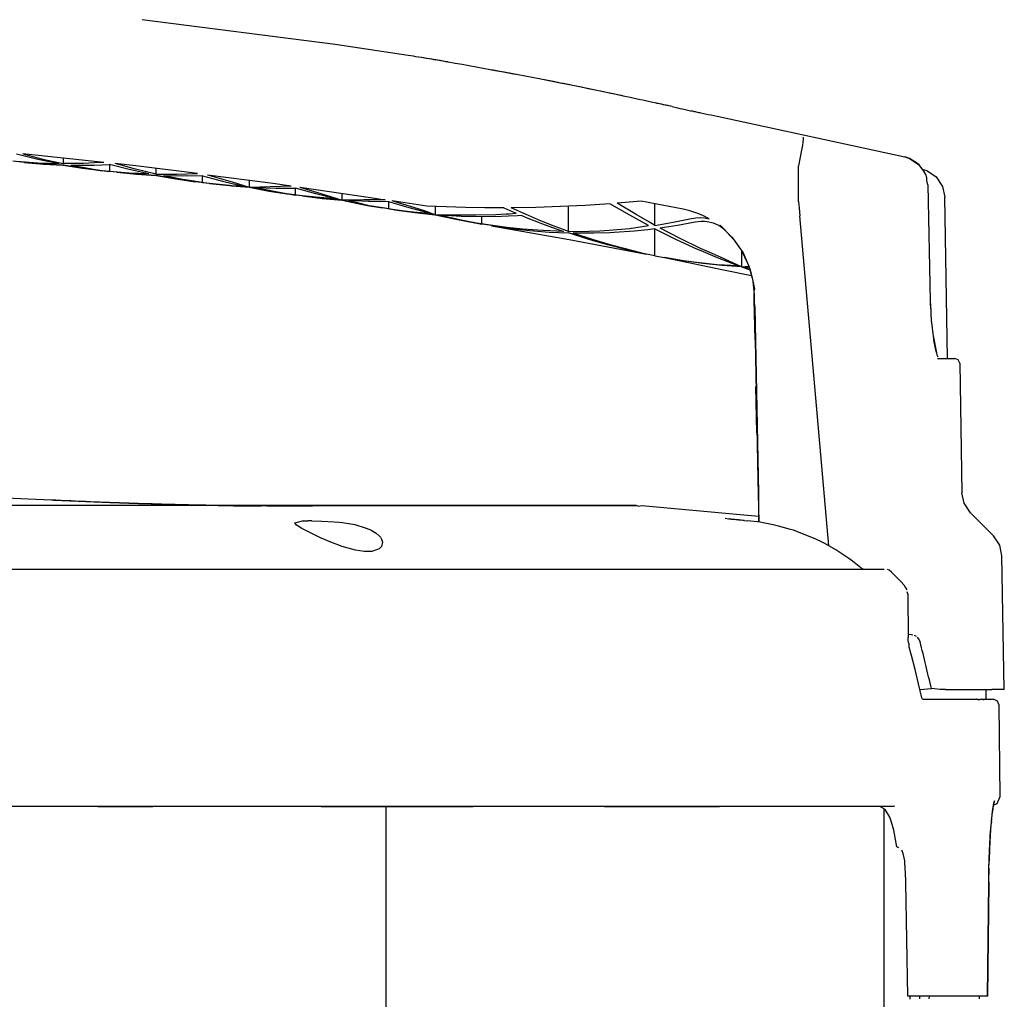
# Model space of a CAD drawing. Header units: millimetres. Extents: x -283 to 284, y -510 to 253.
# Tile 13 of 13: x 68 to 169, y 139 to 239. Entities that reach past the tile are written whole.
import ezdxf

# ---------------------------------------------------------------- set-up
doc = ezdxf.new("R2010")
doc.units = ezdxf.units.MM

msp = doc.modelspace()

# ---------------------------------------------------------------- linework, layer by layer
at = {"color": 7, "linetype": 'Continuous'}
for p, q in [((100.32, 236.62), (80.49, 239.18)), ((107.82, 235.51), (100.32, 236.62)), ((109.48, 235.24), (109.21, 235.29)), ((118.81, 233.57), (116.38, 234.03)), ((129.87, 231.35), (127.01, 231.96)), ((137.15, 229.77), (136.92, 229.82)), ((137.83, 229.63), (137.65, 229.67)), ((139.56, 229.27), (158.83, 225.09)), ((148.34, 226.57), (148.3, 226.3)), ((148.39, 226.95), (148.34, 226.57)), ((148.38, 227.12), (148.39, 226.95)), ((148.21, 225.79), (148.07, 225.05)), ((148.3, 226.3), (148.21, 225.79)), ((68.4, 224.52), (67.2, 224.64)), ((69.79, 224.82), (67.59, 225.36)), ((69.79, 224.44), (67.59, 224.61)), ((68.25, 225.4), (70.31, 224.87)), ((76.55, 224.53), (68.25, 225.4)), ((68.4, 224.52), (70.38, 224.36)), ((70.38, 224.36), (68.4, 224.52)), ((71.99, 224.37), (69.79, 224.82)), ((70.31, 224.87), (72.37, 224.4)), ((72.37, 224.98), (72.37, 224.4)), ((75.59, 224.48), (74.46, 224.43)), ((76.55, 224.53), (75.59, 224.48)), ((148.07, 225.05), (147.9, 224.18)), ((159.3, 224.94), (158.83, 225.09)), ((158.83, 225.09), (159.3, 224.94)), ((159.3, 224.94), (158.83, 225.09)), ((159.3, 224.94), (160.28, 224.29)), ((160.11, 224.42), (159.3, 224.94)), ((71.99, 224.37), (69.79, 224.44)), ((70.38, 224.36), (72.37, 224.26)), ((72.37, 224.26), (70.38, 224.36)), ((74.46, 224.43), (72.37, 224.4)), ((74.37, 223.94), (72.37, 224.26)), ((72.37, 224.26), (74.37, 223.94)), ((73.16, 224.24), (75.15, 223.89)), ((73.16, 224.24), (75.16, 224.24)), ((75.51, 223.79), (74.37, 223.94)), ((74.37, 223.94), (75.51, 223.79)), ((75.15, 223.89), (75.51, 223.79)), ((75.16, 224.24), (75.56, 224.24)), ((76.38, 223.68), (75.51, 223.79)), ((75.51, 223.79), (77.15, 223.6)), ((75.51, 223.79), (76.38, 223.68)), ((75.56, 224.24), (77.15, 224.3)), ((77.91, 223.51), (76.38, 223.68)), ((79.16, 223.79), (77.15, 224.3)), ((77.15, 224.3), (77.15, 223.6)), ((79.16, 223.44), (77.15, 223.6)), ((79.83, 223.82), (77.74, 224.4)), ((79.85, 224.16), (77.74, 224.4)), ((77.91, 223.51), (79.92, 223.32)), ((79.92, 223.32), (77.91, 223.51)), ((81.17, 223.34), (79.16, 223.79)), ((81.93, 223.32), (79.83, 223.82)), ((86.18, 223.4), (79.85, 224.16)), ((81.93, 223.32), (81.93, 223.91)), ((147.9, 220.53), (147.9, 224.18)), ((160.28, 224.29), (160.11, 224.42)), ((160.76, 223.62), (160.28, 224.29)), ((160.6, 223.83), (161.06, 223.69)), ((160.96, 223.27), (160.76, 223.62)), ((161.06, 223.69), (162.03, 223.04)), ((81.17, 223.34), (79.16, 223.44)), ((79.92, 223.32), (81.93, 223.19)), ((81.93, 223.19), (79.92, 223.32)), ((81.93, 223.32), (84.05, 223.32)), ((81.93, 223.19), (83.96, 222.83)), ((83.96, 222.83), (81.93, 223.19)), ((84.69, 223.13), (82.68, 223.16)), ((84.69, 222.78), (82.68, 223.16)), ((83.96, 222.83), (85.98, 222.55)), ((85.98, 222.55), (83.96, 222.83)), ((84.05, 223.32), (86.18, 223.4)), ((86.7, 223.16), (84.69, 223.13)), ((86.7, 222.46), (84.69, 222.78)), ((87.42, 222.36), (85.98, 222.55)), ((86.7, 223.16), (88.74, 222.61)), ((86.7, 222.46), (86.7, 223.16)), ((86.7, 222.46), (88.74, 222.26)), ((87.22, 223.26), (89.35, 222.65)), ((87.22, 223.26), (93.67, 222.42)), ((88.74, 222.61), (89.73, 222.37)), ((89.35, 222.65), (89.75, 222.54)), ((89.75, 222.54), (91.48, 221.98)), ((91.48, 222.71), (91.48, 221.98)), ((161.06, 222.93), (160.96, 223.27)), ((161.09, 222.66), (161.06, 222.93)), ((161.19, 222.22), (161.09, 222.66)), ((162.03, 223.04), (162.68, 222.06)), ((87.42, 222.36), (89.45, 222.14)), ((89.45, 222.14), (87.42, 222.36)), ((88.74, 222.26), (89.69, 222.12)), ((89.45, 222.14), (89.69, 222.12)), ((89.69, 222.12), (89.45, 222.14)), ((89.69, 222.12), (90.78, 222.13)), ((89.69, 222.12), (91.48, 221.98)), ((91.48, 221.98), (89.69, 222.12)), ((89.73, 222.37), (90.78, 222.13)), ((91.48, 221.98), (93.65, 222.07)), ((91.48, 221.98), (93.54, 221.59)), ((93.54, 221.59), (91.48, 221.98)), ((92.18, 221.95), (94.22, 221.88)), ((92.18, 221.95), (94.22, 221.53)), ((93.54, 221.59), (95.59, 221.27)), ((95.59, 221.27), (93.54, 221.59)), ((93.65, 222.07), (95.81, 222.12)), ((93.67, 222.42), (95.81, 222.12)), ((94.22, 221.88), (96.26, 221.89)), ((94.22, 221.53), (96.26, 221.18)), ((98.32, 221.31), (96.26, 221.89)), ((96.26, 221.18), (96.26, 221.89)), ((96.7, 221.99), (103.95, 220.93)), ((96.7, 221.99), (98.86, 221.33)), ((161.19, 222.22), (161.43, 210.3)), ((162.68, 222.06), (162.91, 220.97)), ((96.92, 221.08), (95.59, 221.27)), ((98.32, 220.95), (96.26, 221.18)), ((96.92, 221.08), (98.98, 220.82)), ((98.98, 220.82), (96.92, 221.08)), ((100.39, 220.79), (98.32, 221.31)), ((100.39, 220.79), (98.32, 220.95)), ((98.86, 221.33), (101.04, 220.64)), ((98.98, 220.82), (101.04, 220.64)), ((101.04, 220.64), (98.98, 220.82)), ((101.04, 220.64), (101.04, 221.37)), ((103.25, 220.69), (101.04, 220.64)), ((101.04, 220.64), (103.12, 220.21)), ((103.12, 220.21), (101.04, 220.64)), ((103.82, 220.08), (101.68, 220.6)), ((103.75, 220.51), (101.68, 220.6)), ((103.92, 220.68), (103.25, 220.69)), ((103.89, 220.5), (103.75, 220.51)), ((105.82, 220.49), (103.89, 220.5)), ((105.46, 220.7), (103.92, 220.68)), ((103.95, 220.93), (105.46, 220.7)), ((107.91, 219.86), (105.82, 220.49)), ((105.82, 219.76), (105.82, 220.49)), ((109.74, 220.03), (106.17, 220.59)), ((107.27, 220.23), (106.17, 220.59)), ((131.75, 220.56), (129.28, 220.34)), ((136.05, 219.72), (131.75, 220.56)), ((147.9, 220.53), (147.98, 219.84)), ((163.2, 204.4), (162.91, 220.97)), ((103.12, 220.21), (103.82, 220.08)), ((103.82, 220.08), (103.12, 220.21)), ((103.82, 220.08), (105.21, 219.85)), ((105.82, 219.76), (103.82, 220.08)), ((105.21, 219.85), (103.82, 220.08)), ((106.42, 219.66), (105.21, 219.85)), ((105.82, 219.76), (107.91, 219.49)), ((108.5, 219.37), (106.42, 219.66)), ((106.42, 219.66), (108.5, 219.37)), ((108.38, 219.89), (107.27, 220.23)), ((110.01, 219.3), (107.91, 219.86)), ((107.91, 219.49), (110.01, 219.3)), ((109.48, 219.56), (108.38, 219.89)), ((110.59, 219.16), (109.48, 219.56)), ((111.72, 219.95), (109.74, 220.03)), ((110.59, 219.99), (110.59, 219.16)), ((113.69, 219.9), (111.72, 219.95)), ((115.67, 219.87), (113.69, 219.9)), ((117.65, 219.86), (115.67, 219.87)), ((117.65, 219.86), (118.27, 219.59)), ((118.27, 219.59), (118.9, 219.32)), ((120.92, 219.91), (118.39, 219.87)), ((119.85, 219.21), (118.39, 219.87)), ((123.45, 219.99), (120.92, 219.91)), ((125.98, 220.11), (123.45, 219.99)), ((124.27, 217.44), (124.27, 220.03)), ((128.51, 220.28), (125.98, 220.11)), ((130.56, 219.1), (128.51, 220.28)), ((131.21, 219.17), (129.28, 220.34)), ((133.16, 218.06), (133.16, 220.28)), ((136.75, 219.55), (136.05, 219.72)), ((137.46, 219.32), (136.75, 219.55)), ((147.98, 219.84), (148.05, 219.05)), ((110.59, 219.16), (108.5, 219.37)), ((108.5, 219.37), (110.59, 219.16)), ((110.59, 219.16), (112.71, 218.69)), ((112.71, 218.69), (110.59, 219.16)), ((110.59, 219.16), (112.67, 219.16)), ((113.25, 218.99), (111.18, 219.11)), ((111.18, 219.11), (113.27, 218.62)), ((112.67, 219.16), (114.75, 219.14)), ((112.71, 218.69), (114.83, 218.29)), ((114.83, 218.29), (112.71, 218.69)), ((115.37, 218.94), (113.25, 218.99)), ((113.27, 218.62), (115.37, 218.2)), ((114.75, 219.14), (116.83, 219.19)), ((117.41, 218.97), (115.37, 218.94)), ((115.37, 218.2), (115.37, 218.94)), ((116.83, 219.19), (117.88, 219.25)), ((118.13, 219), (117.41, 218.97)), ((117.88, 219.25), (118.18, 219.26)), ((119.04, 219.04), (118.13, 219)), ((118.18, 219.26), (118.9, 219.32)), ((119.49, 219.07), (119.04, 219.04)), ((119.49, 219.07), (119.94, 218.88)), ((121.08, 218.68), (119.85, 219.21)), ((119.94, 218.88), (121.62, 218.22)), ((121.32, 218.58), (121.08, 218.68)), ((122.79, 217.99), (121.32, 218.58)), ((132.51, 218.04), (130.56, 219.1)), ((132.58, 218.38), (131.21, 219.17)), ((135.04, 218.38), (136.92, 218.77)), ((136.92, 218.77), (137.37, 218.84)), ((137.9, 218.46), (137.28, 218.38)), ((137.37, 218.84), (137.82, 218.86)), ((138.08, 219.06), (137.46, 219.32)), ((137.82, 218.86), (138.26, 218.83)), ((138.23, 218.46), (137.9, 218.46)), ((138.71, 218.73), (138.08, 219.06)), ((138.51, 218.44), (138.23, 218.46)), ((138.26, 218.83), (138.71, 218.73)), ((139.17, 218.29), (138.51, 218.44)), ((151.02, 185.15), (148.05, 219.05)), ((117.93, 217.85), (114.83, 218.29)), ((117.47, 217.91), (115.37, 218.2)), ((116.36, 218.03), (117.93, 217.85)), ((116.36, 218.03), (124.34, 216.62)), ((117.93, 217.85), (117.47, 217.91)), ((119.56, 217.68), (117.93, 217.85)), ((117.93, 217.85), (118.33, 217.75)), ((118.33, 217.75), (120.31, 217.52)), ((121.66, 217.53), (119.56, 217.68)), ((120.31, 217.52), (122.28, 217.37)), ((121.62, 218.22), (123.75, 217.45)), ((123.75, 217.45), (121.66, 217.53)), ((124.27, 217.44), (122.79, 217.99)), ((124.27, 217.44), (126.36, 217.46)), ((126.36, 217.46), (127.5, 217.5)), ((127.5, 217.5), (128.45, 217.56)), ((128.45, 217.56), (130.54, 217.73)), ((131.06, 217.48), (128.96, 217.33)), ((130.54, 217.73), (132.51, 218.04)), ((132.43, 217.62), (131.06, 217.48)), ((133.16, 217.71), (132.43, 217.62)), ((133.16, 218.06), (132.58, 218.38)), ((133.16, 218.06), (135.04, 218.38)), ((133.16, 214.94), (133.16, 217.71)), ((133.16, 217.71), (135.28, 216.65)), ((135.48, 218.05), (133.68, 217.78)), ((135.76, 216.7), (133.68, 217.78)), ((137.28, 218.38), (135.48, 218.05)), ((139.71, 218.06), (139.17, 218.29)), ((140.22, 217.66), (139.71, 218.06)), ((139.85, 218.08), (141.06, 216.86)), ((141.2, 216.69), (140.22, 217.66)), ((122.28, 217.37), (124.27, 217.28)), ((126.27, 216.64), (124.27, 217.28)), ((124.34, 216.62), (132.3, 215.1)), ((126.85, 216.57), (124.77, 217.26)), ((126.87, 217.26), (124.77, 217.26)), ((128.28, 216.06), (126.27, 216.64)), ((128.95, 215.95), (126.85, 216.57)), ((128.52, 217.31), (126.87, 217.26)), ((128.96, 217.33), (128.52, 217.31)), ((135.28, 216.65), (137.41, 215.67)), ((137.84, 215.69), (135.76, 216.7)), ((141.06, 216.86), (141.2, 216.69)), ((141.2, 216.69), (141.06, 216.86)), ((141.06, 216.86), (141.2, 216.69)), ((141.2, 216.69), (141.95, 215.63)), ((141.37, 216.5), (141.2, 216.69)), ((141.2, 216.69), (141.95, 215.63)), ((130.29, 215.55), (128.28, 216.06)), ((131.05, 215.41), (128.95, 215.95)), ((131.95, 215.18), (130.29, 215.55)), ((131.95, 215.18), (131.05, 215.41)), ((137.41, 215.67), (137.87, 215.47)), ((138.72, 215.3), (137.84, 215.69)), ((137.87, 215.47), (139.54, 214.76)), ((141.95, 215.63), (142.04, 215.48)), ((141.95, 215.63), (142.04, 215.48)), ((142.04, 215.48), (142.67, 214.19)), ((142.04, 215.48), (142.05, 213.79)), ((142.04, 215.48), (142.21, 215.23)), ((132.3, 215.1), (131.95, 215.18)), ((133.16, 214.94), (131.95, 215.18)), ((133.16, 214.94), (135.29, 214.57)), ((134.12, 214.75), (140.21, 213.51)), ((136.09, 214.41), (134.12, 214.75)), ((135.29, 214.57), (137.42, 214.28)), ((138.07, 214.14), (136.09, 214.41)), ((139.94, 214.77), (138.72, 215.3)), ((139.54, 214.76), (141.68, 213.93)), ((142.05, 213.79), (139.94, 214.77)), ((142.21, 215.23), (142.67, 214.19)), ((137.42, 214.28), (139.55, 214.06)), ((140.06, 213.93), (138.07, 214.14)), ((139.55, 214.06), (141.68, 213.93)), ((142.05, 213.79), (140.06, 213.93)), ((140.21, 213.51), (143.08, 212.9)), ((142.05, 213.79), (142.78, 213.89)), ((142.05, 213.79), (142.92, 213.49)), ((142.83, 213.76), (142.41, 213.77)), ((142.92, 213.49), (142.41, 213.77)), ((142.67, 214.19), (142.78, 213.89)), ((142.67, 214.19), (142.83, 213.76)), ((142.78, 213.89), (142.92, 213.49)), ((142.83, 213.76), (143.14, 212.65)), ((142.92, 213.49), (143.14, 212.65)), ((143.14, 212.65), (143.17, 212.51)), ((143.17, 212.51), (143.21, 212.34)), ((143.17, 212.51), (143.37, 211.54)), ((143.21, 212.34), (143.32, 211.28)), ((143.37, 211.54), (143.32, 211.28)), ((143.32, 211.28), (143.34, 211.07)), ((143.32, 211.28), (143.34, 211.07)), ((143.34, 211.07), (143.35, 210.4)), ((143.34, 210.54), (143.34, 211.07)), ((143.39, 210.04), (143.34, 210.54)), ((143.35, 210.4), (143.44, 206.3)), ((143.44, 206.3), (143.35, 210.4)), ((143.45, 209.65), (143.39, 210.04)), ((143.83, 190.58), (143.45, 209.65)), ((161.43, 210.3), (161.42, 210.02)), ((161.42, 210.02), (161.47, 209.28)), ((161.43, 210.3), (161.47, 209.28)), ((161.47, 209.28), (161.48, 209.03)), ((161.47, 209.28), (161.48, 209.03)), ((161.48, 209.03), (161.53, 208.29)), ((161.48, 209.03), (161.53, 208.29)), ((161.53, 208.29), (161.58, 207.82)), ((161.53, 208.29), (161.58, 207.82)), ((161.58, 207.82), (161.68, 206.93)), ((161.58, 207.82), (161.68, 206.93)), ((143.44, 206.3), (143.73, 192)), ((161.68, 206.93), (161.71, 206.71)), ((161.68, 206.93), (161.71, 206.71)), ((161.71, 206.71), (162.06, 204.96)), ((161.71, 206.71), (161.8, 206.06)), ((161.8, 206.06), (161.97, 205.28)), ((161.97, 205.28), (162.06, 204.96)), ((162.06, 204.96), (162.11, 204.77)), ((162.11, 204.77), (162.19, 204.55)), ((162.16, 204.4), (163.95, 204.4)), ((162.16, 204.4), (162.32, 204.35)), ((164.3, 204.25), (163.95, 204.4)), ((164.45, 203.91), (164.3, 204.25)), ((164.45, 203.91), (164.68, 190.61)), ((143.63, 196.76), (143.53, 201.53)), ((143.73, 192), (143.82, 187.59)), ((63.56, 190.22), (71.14, 189.89)), ((143.82, 187.59), (143.83, 190.58)), ((164.91, 189.52), (164.68, 190.61)), ((116.8, 189.29), (41.2, 189.29)), ((76.54, 189.29), (54.87, 189.29)), ((71.14, 189.89), (71.42, 189.85)), ((71.42, 189.85), (77.19, 189.61)), ((97.66, 189.28), (76.54, 189.29)), ((77.19, 189.61), (80.11, 189.51)), ((80.11, 189.51), (84.04, 189.39)), ((84.04, 189.39), (86.42, 189.34)), ((86.42, 189.34), (88.3, 189.3)), ((88.3, 189.3), (88.68, 189.3)), ((88.68, 189.3), (89.28, 189.29)), ((89.28, 189.29), (89.64, 189.29)), ((89.64, 189.29), (89.88, 189.28)), ((89.88, 189.28), (92.23, 189.26)), ((92.23, 189.26), (92.74, 189.26)), ((92.74, 189.26), (93.03, 189.29)), ((93.03, 189.29), (116.8, 189.29)), ((93.03, 189.29), (93.3, 189.28)), ((93.3, 189.28), (97.99, 189.28)), ((99.83, 189.28), (97.66, 189.28)), ((97.99, 189.28), (116.8, 189.29)), ((118.9, 189.29), (99.83, 189.28)), ((118.9, 189.29), (116.8, 189.29)), ((116.8, 189.29), (118.9, 189.29)), ((116.8, 189.29), (118.9, 189.29)), ((120.16, 189.29), (118.9, 189.29)), ((118.9, 189.29), (120.16, 189.29)), ((121, 189.29), (120.16, 189.29)), ((120.16, 189.29), (121, 189.29)), ((122.14, 189.29), (121, 189.29)), ((121, 189.29), (122.14, 189.29)), ((122.14, 189.29), (121, 189.29)), ((122.14, 189.29), (121, 189.29)), ((122.14, 189.29), (131.21, 189.29)), ((131.21, 189.29), (122.14, 189.29)), ((126.26, 189.28), (122.14, 189.29)), ((128.84, 189.28), (122.14, 189.29)), ((129.81, 189.28), (126.26, 189.28)), ((129.81, 189.28), (128.84, 189.28)), ((130.28, 189.28), (129.81, 189.28)), ((130.28, 189.28), (129.81, 189.28)), ((131.21, 189.29), (130.28, 189.28)), ((131.21, 189.29), (130.28, 189.28)), ((131.43, 189.24), (131.21, 189.29)), ((131.43, 189.24), (131.21, 189.29)), ((131.43, 189.24), (131.82, 189.29)), ((131.82, 189.29), (141.91, 188.37)), ((165.56, 188.54), (164.91, 189.52)), ((141.91, 188.37), (143.81, 188.19)), ((165.56, 188.54), (167.91, 186.19)), ((96.18, 187.51), (96.95, 187.71)), ((96.36, 187.28), (96.18, 187.51)), ((96.52, 187.17), (96.36, 187.28)), ((96.88, 186.95), (96.52, 187.17)), ((96.95, 187.71), (97.5, 187.73)), ((97.93, 187.73), (97.5, 187.73)), ((97.93, 187.73), (98.96, 187.7)), ((98.96, 187.7), (100.22, 187.63)), ((100.22, 187.63), (100.68, 187.58)), ((100.68, 187.58), (101.06, 187.54)), ((101.06, 187.54), (102.13, 187.37)), ((102.13, 187.37), (102.34, 187.33)), ((102.34, 187.33), (103.4, 187.02)), ((140.35, 187.98), (140.76, 187.93)), ((140.98, 187.9), (140.76, 187.93)), ((140.76, 187.93), (140.98, 187.9)), ((141.74, 187.82), (140.98, 187.9)), ((140.98, 187.9), (141.19, 187.88)), ((141.19, 187.88), (141.74, 187.82)), ((142.32, 187.76), (141.74, 187.82)), ((141.74, 187.82), (142.17, 187.78)), ((142.17, 187.78), (142.32, 187.76)), ((142.32, 187.76), (142.69, 187.73)), ((143.96, 187.57), (142.69, 187.73)), ((144.28, 187.52), (143.96, 187.57)), ((145.28, 187.32), (144.28, 187.52)), ((145.84, 187.19), (145.28, 187.32)), ((147.07, 186.85), (145.84, 187.19)), ((97.5, 186.62), (96.88, 186.95)), ((98.21, 186.27), (97.5, 186.62)), ((98.96, 185.92), (98.21, 186.27)), ((103.4, 187.02), (103.86, 186.84)), ((103.86, 186.84), (104, 186.77)), ((104, 186.77), (104.54, 186.44)), ((104.54, 186.44), (104.84, 186.18)), ((104.84, 186.18), (104.96, 186.03)), ((147.37, 186.75), (147.07, 186.85)), ((149.67, 185.84), (147.37, 186.75)), ((168.56, 185.21), (167.91, 186.19)), ((99.15, 185.84), (98.96, 185.92)), ((99.52, 185.68), (99.15, 185.84)), ((100.33, 185.35), (99.52, 185.68)), ((100.68, 185.21), (100.33, 185.35)), ((100.95, 185.12), (100.68, 185.21)), ((101.28, 185.01), (100.95, 185.12)), ((105.08, 185.1), (104.84, 184.85)), ((104.96, 186.03), (105.08, 185.84)), ((105.08, 185.84), (105.17, 185.54)), ((105.17, 185.54), (105.08, 185.1)), ((150.32, 185.53), (149.67, 185.84)), ((150.6, 185.38), (150.32, 185.53)), ((151.72, 184.75), (150.6, 185.38)), ((168.79, 184.12), (168.56, 185.21)), ((102.4, 184.7), (101.28, 185.01)), ((103.31, 184.57), (102.4, 184.7)), ((103.86, 184.56), (103.31, 184.57)), ((104.08, 184.59), (103.86, 184.56)), ((104.84, 184.85), (104.08, 184.59)), ((152.26, 184.41), (151.72, 184.75)), ((153.05, 183.87), (152.26, 184.41)), ((169.03, 170.4), (168.79, 184.12)), ((153.31, 183.68), (153.05, 183.87)), ((153.6, 183.46), (153.31, 183.68)), ((154.31, 182.89), (153.6, 183.46)), ((156.69, 182.72), (-155.34, 182.77)), ((154.54, 182.75), (154.31, 182.89)), ((157.21, 182.65), (157.05, 182.72)), ((157.46, 182.46), (157.21, 182.65)), ((157.74, 182.16), (157.46, 182.46)), ((158.43, 181.45), (157.74, 182.16)), ((158.71, 181.14), (158.43, 181.45)), ((158.71, 181.14), (158.85, 180.91)), ((158.85, 180.91), (159.01, 180.64)), ((159.03, 180.47), (159.11, 180.17)), ((159.11, 180.17), (159.17, 175.75)), ((159.16, 176.08), (159.49, 176.04)), ((159.49, 176.04), (159.63, 176.02)), ((159.78, 175.97), (159.97, 175.87)), ((159.17, 175.44), (159.17, 175.75)), ((159.21, 175.22), (159.17, 175.44)), ((159.25, 175.06), (159.21, 175.22)), ((159.27, 174.76), (159.25, 175.06)), ((160.1, 175.76), (160.27, 175.54)), ((160.27, 175.54), (160.38, 175.29)), ((159.5, 173.9), (159.27, 174.76)), ((159.87, 172.45), (159.5, 173.9)), ((160.23, 171), (159.87, 172.45)), ((160.57, 169.54), (160.23, 171)), ((160.37, 170.4), (161.54, 170.49)), ((162.43, 170.4), (161.54, 170.49)), ((162.98, 170.4), (162.43, 170.4)), ((162.98, 170.4), (167.17, 170.4)), ((167.17, 170.4), (167.74, 170.4)), ((167.18, 169.4), (167.17, 170.4)), ((169.03, 170.4), (167.74, 170.4)), ((160.63, 169.4), (160.57, 169.54)), ((160.63, 169.4), (161.35, 169.4)), ((161.35, 169.4), (162.03, 169.4)), ((162.03, 169.4), (166.22, 169.4)), ((166.22, 169.4), (166.4, 169.35)), ((166.22, 169.4), (166.4, 169.35)), ((166.4, 169.35), (166.65, 169.4)), ((166.65, 169.4), (166.4, 169.35)), ((166.65, 169.4), (167.92, 169.4)), ((168.34, 169.22), (167.92, 169.4)), ((168.52, 168.81), (168.34, 169.22)), ((168.6, 159.41), (168.52, 168.81)), ((167.96, 158.73), (168.02, 158.98)), ((168.02, 158.98), (167.96, 158.73)), ((167.96, 158.73), (168.02, 158.98)), ((168.31, 158.69), (168.6, 159.41)), ((75.93, 158.4), (55.84, 158.4)), ((75.93, 158.4), (63.62, 158.4)), ((77.57, 158.4), (75.93, 158.4)), ((75.93, 158.4), (77.57, 158.4)), ((81.6, 158.4), (77.57, 158.4)), ((77.57, 158.4), (81.6, 158.4)), ((87.71, 158.4), (81.6, 158.4)), ((96.74, 158.4), (87.71, 158.4)), ((98.88, 158.4), (96.74, 158.4)), ((98.88, 158.4), (96.74, 158.4)), ((109.36, 158.4), (98.88, 158.4)), ((98.88, 158.4), (109.36, 158.4)), ((105.55, 18), (105.55, 158.4)), ((114.49, 158.4), (109.36, 158.4)), ((109.36, 158.4), (114.49, 158.4)), ((119.08, 158.4), (114.49, 158.4)), ((127.96, 158.4), (119.08, 158.4)), ((135.96, 158.4), (127.96, 158.4)), ((127.96, 158.4), (135.96, 158.4)), ((136.67, 158.4), (135.96, 158.4)), ((135.96, 158.4), (136.67, 158.4)), ((139.78, 158.4), (136.67, 158.4)), ((136.67, 158.4), (139.78, 158.4)), ((143.01, 158.4), (139.78, 158.4)), ((157.64, 158.4), (143.01, 158.4)), ((156.8, 158.09), (156.25, 158.4)), ((156.68, 18), (156.68, 158.17)), ((157.27, 157.28), (156.8, 158.09)), ((157.79, 158.41), (157.64, 158.4)), ((167.77, 157.77), (167.67, 156.95)), ((167.7, 156.79), (167.83, 157.9)), ((167.83, 157.9), (167.77, 157.77)), ((167.83, 157.9), (167.86, 158.12)), ((167.86, 158.12), (167.83, 157.9)), ((167.86, 158.12), (167.96, 158.73)), ((167.88, 158.53), (167.86, 158.12)), ((167.96, 158.73), (167.88, 158.53)), ((167.88, 158.53), (168.31, 158.69)), ((157.45, 156.79), (157.27, 157.28)), ((157.67, 155.96), (157.45, 156.79)), ((167.59, 155.44), (167.7, 156.79)), ((167.7, 156.79), (167.64, 156.49)), ((167.67, 156.95), (167.7, 156.79)), ((157.93, 154.61), (157.67, 155.96)), ((167.64, 156.49), (167.59, 155.44)), ((167.5, 153.88), (167.57, 155.2)), ((167.53, 154.94), (167.5, 153.88)), ((167.57, 155.2), (167.53, 154.94)), ((167.57, 155.2), (167.59, 155.44)), ((167.59, 155.44), (167.57, 155.2)), ((157.98, 154.25), (157.93, 154.61)), ((158.21, 154.16), (157.98, 154.25)), ((158.66, 153.55), (158.5, 153.9)), ((167.47, 152.99), (167.5, 153.88)), ((167.5, 153.88), (167.47, 152.99)), ((158.76, 153.11), (158.66, 153.55)), ((158.8, 152.8), (158.76, 153.11)), ((158.86, 151.87), (158.8, 152.8)), ((167.47, 152.99), (167.42, 152.18)), ((167.45, 151.94), (167.47, 152.99)), ((158.87, 151.68), (158.86, 151.87)), ((158.91, 150.54), (158.87, 151.68)), ((167.42, 152.18), (167.45, 151.94)), ((167.45, 151.94), (167.42, 150.79)), ((167.45, 150.54), (167.45, 151.94)), ((167.42, 150.79), (167.45, 150.54)), ((159.14, 138.9), (158.91, 150.54)), ((167.3, 138.9), (167.45, 150.54)), ((167.45, 150.54), (167.3, 138.9)), ((159.52, 138.9), (159.14, 138.9)), ((159.33, 138.9), (159.34, 138.59)), ((161.3, 138.9), (159.52, 138.9)), ((160.33, 138.9), (160.32, 138.65)), ((161.3, 138.9), (161.28, 138.65)), ((161.99, 138.9), (161.3, 138.9)), ((162.56, 138.9), (161.99, 138.9)), ((166.75, 138.9), (162.56, 138.9)), ((166.44, 138.9), (166.44, 138.65)), ((166.44, 138.9), (166.44, 138.65)), ((167.3, 138.9), (166.75, 138.9))]:
    msp.add_line(p, q, dxfattribs=at)
for points in [[(111.91, 234.83), (111, 234.99), (109.97, 235.16), (108.88, 235.34), (107.82, 235.51)], [(111.31, 234.94), (110.42, 235.09), (109.48, 235.24)], [(111.91, 234.83), (111.89, 234.84), (111.74, 234.86)], [(134.92, 230.26), (123.44, 232.68), (111.91, 234.83)], [(126.72, 232.02), (124.08, 232.55), (121.44, 233.07)], [(134.92, 230.26), (134.05, 230.45), (133.17, 230.64)], [(134.92, 230.26), (135.99, 230.02), (137.1, 229.78), (138.3, 229.53), (139.56, 229.27)], [(137.15, 229.77), (137.4, 229.72), (137.65, 229.67)], [(71.14, 189.89), (75.18, 189.71), (79.14, 189.56), (82.98, 189.45), (86.61, 189.36), (89.98, 189.31), (93.03, 189.29)], [(161.54, 170.49), (160.98, 172.89), (160.38, 175.29)], [(166.4, 169.35), (166.38, 169.36), (166.22, 169.4)], [(166.94, 169.32), (166.79, 169.36), (166.65, 169.4)]]:
    msp.add_spline(points, degree=3, dxfattribs=at)

doc.saveas('drawing.dxf')
